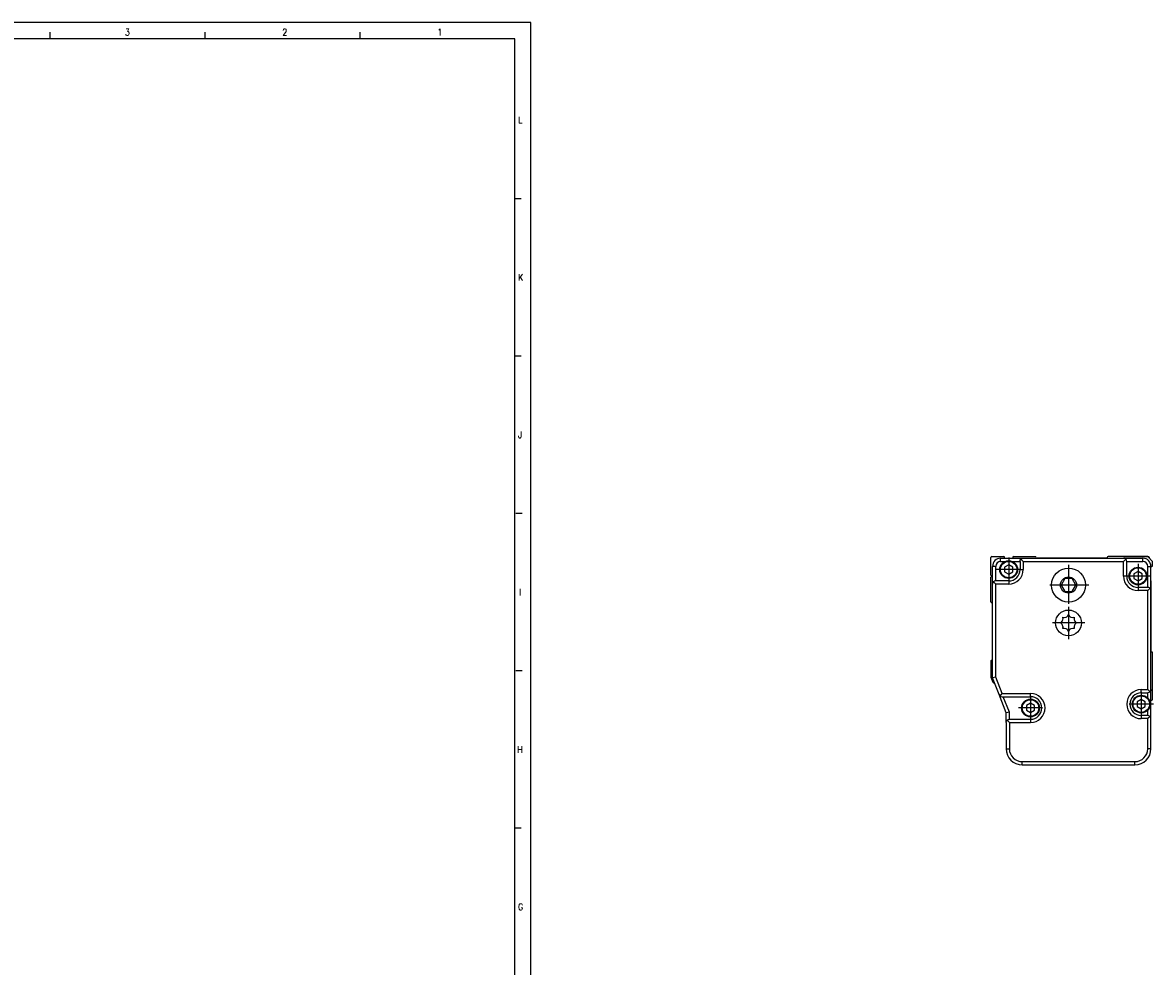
# Model space of a CAD drawing. Header units: inches. Extents: x -381 to 2497, y -418 to 176.
# Tile 6 of 7: x 302 to 651, y -116 to 176. Entities that reach past the tile are written whole.
import ezdxf

# ---------------------------------------------------------------- set-up
doc = ezdxf.new("R2010")
doc.units = ezdxf.units.IN
doc.linetypes.add('DOT_CENTER', pattern=[14, 12, -1, 0, -1])
doc.layers.add('1', color=7, linetype='Continuous')
doc.styles.add('CONVERTER_11', font='txt.shx', dxfattribs={"width": 0.9})

# ---------------------------------------------------------------- blocks, each defined once
blk = doc.blocks.new('Modulo_der__14E__1__14', base_point=(601.12, -53.93))
at = {"color": 7, "linetype": 'Continuous'}
for p, q in [((642.37, 10.47), (642.42, 10.52)), ((642.42, 10.52), (645.48, 10.52)), ((645.48, 10.52), (649.82, 10.52)), ((650.12, 10.22), (649.82, 10.52)), ((601.12, 4.77), (601.12, 10.22)), ((601.37, 10.47), (605.12, 10.47)), ((602.62, 7.47), (601.62, 7.47)), ((601.62, 1.97), (601.62, 7.47)), ((602.62, 2.97), (602.62, 7.47)), ((604.12, 8.97), (604.12, 9.97)), ((604.12, 9.97), (611.12, 9.97)), ((604.12, 8.97), (605.47, 8.97)), ((605.37, 9.97), (605.37, 10.22)), ((606.62, 7.92), (605.37, 7.19)), ((605.37, 7.19), (605.37, 5.75)), ((605.47, 8.97), (605.51, 8.97)), ((607.87, 7.19), (606.62, 7.92)), ((607.73, 8.97), (607.76, 8.97)), ((607.76, 8.97), (610.12, 8.97)), ((607.87, 10.22), (607.87, 9.97)), ((607.87, 5.75), (607.87, 7.19)), ((608.12, 10.47), (614.87, 10.47)), ((610.12, 8.97), (610.2, 9.35)), ((610.12, 8.97), (610.12, 6.47)), ((610.2, 9.35), (610.41, 9.68)), ((610.41, 9.68), (610.53, 9.78)), ((610.41, 9.68), (611.12, 8.97)), ((610.53, 9.78), (610.71, 9.89)), ((610.71, 9.89), (610.74, 9.9)), ((610.74, 9.9), (610.91, 9.95)), ((610.91, 9.95), (611.12, 9.97)), ((611.12, 9.97), (642.12, 9.97)), ((611.12, 8.97), (642.12, 8.97)), ((611.12, 8.97), (611.12, 6.47)), ((636.87, 9.97), (615.37, 9.97)), ((649.62, 10.47), (637.37, 10.47)), ((642.33, 9.95), (642.12, 9.97)), ((642.12, 9.97), (648.12, 9.97)), ((642.83, 9.68), (642.12, 8.97)), ((642.12, 4.47), (642.12, 8.97)), ((642.5, 9.9), (642.33, 9.95)), ((642.53, 9.89), (642.5, 9.9)), ((642.71, 9.78), (642.53, 9.89)), ((642.83, 9.68), (642.71, 9.78)), ((643.04, 9.35), (642.83, 9.68)), ((643.12, 8.97), (643.04, 9.35)), ((643.12, 4.47), (643.12, 8.97)), ((643.12, 8.97), (648.12, 8.97)), ((648.12, 8.97), (648.12, 9.97)), ((651.12, 8.97), (649.62, 10.47)), ((649.62, 0.97), (649.62, 7.47)), ((649.62, 7.47), (650.62, 7.47)), ((649.87, 10.22), (650.12, 10.22)), ((650.12, 9.97), (650.12, 10.22)), ((650.62, -0.03), (650.62, 7.47)), ((650.62, 7.22), (650.62, 7.25)), ((650.62, 5.97), (650.62, 7.22)), ((650.63, 7.29), (650.64, 7.3)), ((650.63, 7.29), (650.63, 7.27)), ((650.63, 7.27), (650.63, 7.28)), ((650.7, 7.4), (650.68, 7.39)), ((650.73, 7.43), (650.7, 7.4)), ((650.8, 7.46), (650.77, 7.45)), ((650.83, 7.47), (650.8, 7.46)), ((650.94, 7.48), (650.92, 7.48)), ((650.96, 7.49), (650.94, 7.48)), ((651, 7.51), (650.99, 7.5)), ((651.01, 7.52), (651, 7.51)), ((651.03, 7.53), (651.01, 7.52)), ((651.04, 7.54), (651.03, 7.53)), ((651.08, 7.58), (651.04, 7.54)), ((651.12, 7.72), (651.12, 8.97)), ((601.42, 4.47), (601.12, 4.77)), ((601.12, 4.17), (601.42, 4.47)), ((601.12, -3.53), (601.12, 4.17)), ((605.37, 5.75), (606.62, 5.03)), ((606.62, 5.03), (607.87, 5.75)), ((610.12, 6.47), (611.12, 6.47)), ((623.96, 3.68), (622.81, 1.68)), ((626.27, 3.68), (623.96, 3.68)), ((627.42, 1.68), (626.27, 3.68)), ((643.12, 4.47), (642.12, 4.47)), ((646.62, 5.92), (645.37, 5.19)), ((645.37, 5.19), (645.37, 3.75)), ((645.37, 3.75), (646.62, 3.03)), ((647.87, 5.19), (646.62, 5.92)), ((646.62, 3.03), (647.87, 3.75)), ((647.87, 3.75), (647.87, 5.19)), ((650.62, 5.97), (650.62, 5.95)), ((650.62, 5.95), (650.62, 5.97)), ((650.62, 5.93), (650.62, 5.95)), ((601.64, 2.18), (601.62, 1.97)), ((601.62, -27.03), (601.62, 1.97)), ((601.7, 2.35), (601.64, 2.18)), ((601.71, 2.38), (601.7, 2.35)), ((601.81, 2.56), (601.71, 2.38)), ((601.91, 2.68), (601.81, 2.56)), ((602.24, 2.9), (601.91, 2.68)), ((601.91, 2.68), (602.62, 1.97)), ((602.62, 2.97), (602.24, 2.9)), ((606.62, 2.97), (602.62, 2.97)), ((602.62, -26.84), (602.62, 1.97)), ((606.62, 1.97), (602.62, 1.97)), ((606.62, 2.97), (606.62, 1.97)), ((622.81, 1.68), (623.96, -0.32)), ((626.27, -0.32), (627.42, 1.68)), ((646.62, 0.97), (646.62, -0.03)), ((649.62, 0.97), (646.62, 0.97)), ((650, 0.9), (649.62, 0.97)), ((650.33, 0.68), (649.62, -0.03)), ((650.33, 0.68), (650, 0.9)), ((650.43, 0.56), (650.33, 0.68)), ((650.53, 0.38), (650.43, 0.56)), ((650.54, 0.35), (650.53, 0.38)), ((650.6, 0.18), (650.54, 0.35)), ((650.62, -0.03), (650.6, 0.18)), ((650.62, 2.97), (650.62, 3.01)), ((650.62, 3.01), (650.62, 2.97)), ((650.62, 2.97), (650.62, -18.78)), ((650.62, 2.37), (650.62, 1.32)), ((623.96, -0.32), (626.27, -0.32)), ((649.62, -0.03), (646.62, -0.03)), ((649.62, -30.63), (649.62, -0.03)), ((650.62, -30.63), (650.62, -0.03)), ((601.62, -3.97), (601.62, -3.98)), ((622.62, -10.03), (622.93, -9.81)), ((622.93, -10.25), (622.62, -10.03)), ((622.93, -9.81), (622.98, -9.76)), ((622.98, -10.29), (622.93, -10.25)), ((622.98, -9.76), (623.18, -9.51)), ((623.18, -10.55), (622.98, -10.29)), ((623.18, -9.51), (623.27, -9.36)), ((623.27, -9.36), (623.3, -9.28)), ((623.3, -9.28), (623.38, -9.03)), ((623.35, -8.26), (623.73, -8.33)), ((623.41, -8.59), (623.35, -8.26)), ((623.38, -9.03), (623.42, -8.7)), ((623.42, -8.64), (623.41, -8.59)), ((623.42, -8.7), (623.42, -8.64)), ((623.73, -8.33), (623.79, -8.33)), ((623.79, -8.33), (624.37, -8.21)), ((624.37, -8.21), (624.6, -8.09)), ((624.6, -8.09), (624.77, -7.96)), ((624.77, -7.96), (624.85, -7.89)), ((624.85, -7.89), (624.9, -7.84)), ((624.9, -7.84), (625.12, -7.53)), ((625.12, -7.53), (625.34, -7.84)), ((625.34, -7.84), (625.38, -7.89)), ((625.38, -7.89), (625.47, -7.96)), ((625.47, -7.96), (625.64, -8.09)), ((625.64, -8.09), (625.87, -8.21)), ((625.87, -8.21), (626.45, -8.33)), ((626.45, -8.33), (626.51, -8.33)), ((626.51, -8.33), (626.89, -8.26)), ((626.89, -8.26), (626.82, -8.59)), ((626.82, -8.59), (626.82, -8.64)), ((626.82, -8.64), (626.82, -8.7)), ((626.82, -8.7), (626.86, -9.03)), ((626.86, -9.03), (626.93, -9.28)), ((626.93, -9.28), (626.97, -9.36)), ((626.97, -9.36), (627.06, -9.51)), ((627.06, -9.51), (627.26, -9.76)), ((627.26, -10.29), (627.06, -10.55)), ((627.26, -9.76), (627.31, -9.81)), ((627.31, -10.25), (627.26, -10.29)), ((627.31, -9.81), (627.62, -10.03)), ((627.62, -10.03), (627.31, -10.25)), ((623.27, -10.7), (623.18, -10.55)), ((623.3, -10.78), (623.27, -10.7)), ((623.38, -11.03), (623.3, -10.78)), ((623.35, -11.8), (623.41, -11.47)), ((623.73, -11.73), (623.35, -11.8)), ((623.42, -11.35), (623.38, -11.03)), ((623.41, -11.47), (623.42, -11.42)), ((623.42, -11.42), (623.42, -11.35)), ((623.79, -11.73), (623.73, -11.73)), ((624.37, -11.84), (623.79, -11.73)), ((624.6, -11.96), (624.37, -11.84)), ((624.77, -12.09), (624.6, -11.96)), ((624.85, -12.17), (624.77, -12.09)), ((624.9, -12.22), (624.85, -12.17)), ((625.12, -12.53), (624.9, -12.22)), ((625.34, -12.22), (625.12, -12.53)), ((625.38, -12.17), (625.34, -12.22)), ((625.47, -12.09), (625.38, -12.17)), ((625.64, -11.96), (625.47, -12.09)), ((625.87, -11.84), (625.64, -11.96)), ((626.45, -11.73), (625.87, -11.84)), ((626.51, -11.73), (626.45, -11.73)), ((626.89, -11.8), (626.51, -11.73)), ((626.86, -11.03), (626.82, -11.35)), ((626.82, -11.35), (626.82, -11.42)), ((626.82, -11.42), (626.82, -11.47)), ((626.82, -11.47), (626.89, -11.8)), ((626.93, -10.78), (626.86, -11.03)), ((626.97, -10.7), (626.93, -10.78)), ((627.06, -10.55), (626.97, -10.7)), ((651.12, -33.63), (651.12, -19.28)), ((601.12, -21.78), (601.12, -26.73)), ((601.62, -21.53), (601.37, -21.53)), ((601.14, -26.82), (601.74, -28.37)), ((602.62, -26.84), (601.62, -27.03)), ((603.63, -32.19), (601.62, -27.03)), ((604.56, -31.83), (602.62, -26.84)), ((647.62, -30.63), (649.62, -30.63)), ((647.62, -31.63), (647.62, -30.63)), ((650.33, -31.34), (649.62, -30.63)), ((650.33, -31.34), (650, -31.55)), ((650.43, -31.22), (650.33, -31.34)), ((650.53, -31.04), (650.43, -31.22)), ((650.54, -31.01), (650.53, -31.04)), ((650.6, -30.84), (650.54, -31.01)), ((650.62, -30.63), (650.6, -30.84)), ((650.62, -39.63), (650.62, -30.63)), ((605.82, -37.83), (603.63, -32.19)), ((603.63, -32.19), (603.63, -32.21)), ((603.63, -32.21), (603.84, -32.52)), ((603.84, -32.52), (603.85, -32.53)), ((603.85, -32.53), (603.99, -32.65)), ((603.99, -32.65), (604.56, -31.83)), ((603.99, -32.65), (604.18, -32.75)), ((604.18, -32.75), (604.56, -32.83)), ((604.56, -31.83), (613.37, -31.83)), ((604.56, -32.83), (613.37, -32.83)), ((606.82, -37.64), (604.95, -32.83)), ((613.37, -34.88), (612.12, -35.61)), ((613.37, -32.83), (613.37, -31.83)), ((614.62, -35.61), (613.37, -34.88)), ((647.62, -33.69), (646.37, -34.41)), ((646.37, -34.41), (646.37, -35.85)), ((647.62, -31.63), (649.62, -31.63)), ((648.87, -34.41), (647.62, -33.69)), ((648.87, -35.85), (648.87, -34.41)), ((650, -31.55), (649.62, -31.63)), ((649.62, -33.24), (649.62, -31.63)), ((649.62, -33.27), (649.62, -33.24)), ((650.62, -33.88), (650.87, -33.88)), ((606.82, -37.64), (605.82, -37.83)), ((605.82, -40.83), (605.82, -37.83)), ((606.82, -39.83), (606.82, -37.64)), ((612.12, -35.61), (612.12, -37.05)), ((612.12, -37.05), (613.37, -37.77)), ((613.37, -37.77), (614.62, -37.05)), ((614.62, -37.05), (614.62, -35.61)), ((646.37, -35.85), (647.62, -36.57)), ((647.62, -36.57), (648.87, -35.85)), ((649.62, -37.02), (649.62, -36.99)), ((649.62, -38.63), (649.62, -37.02)), ((650.62, -40.03), (650.62, -36.63)), ((605.82, -40.83), (605.9, -40.45)), ((605.82, -40.83), (605.82, -48.93)), ((605.9, -40.45), (606.11, -40.12)), ((606.11, -40.12), (606.44, -39.9)), ((606.82, -40.83), (606.11, -40.12)), ((606.44, -39.9), (606.82, -39.83)), ((606.82, -39.83), (613.37, -39.83)), ((606.82, -40.83), (613.37, -40.83)), ((606.82, -40.83), (606.82, -48.93)), ((613.37, -39.83), (613.37, -40.83)), ((647.62, -38.63), (647.62, -39.63)), ((649.62, -38.63), (647.62, -38.63)), ((649.62, -39.63), (647.62, -39.63)), ((650, -38.71), (649.62, -38.63)), ((650.33, -38.92), (649.62, -39.63)), ((649.62, -48.93), (649.62, -39.63)), ((650.33, -38.92), (650, -38.71)), ((650.39, -38.99), (650.33, -38.92)), ((650.54, -39.25), (650.39, -38.99)), ((650.56, -39.29), (650.54, -39.25)), ((650.62, -39.63), (650.56, -39.29)), ((650.62, -48.93), (650.62, -39.63)), ((605.82, -48.93), (606.82, -48.93)), ((650.62, -48.93), (649.62, -48.93)), ((610.82, -52.93), (645.62, -52.93)), ((610.82, -53.93), (610.82, -52.93)), ((610.82, -53.93), (645.62, -53.93)), ((645.62, -53.93), (645.62, -52.93))]:
    blk.add_line(p, q, dxfattribs=at)
for centre, radius in [((606.62, 6.47), 2.75), ((606.62, 6.47), 2.55), ((646.62, 4.47), 2.75), ((646.62, 4.47), 2.55), ((625.12, 1.68), 5.25), ((625.12, 1.68), 2.5), ((625.12, -10.03), 4), ((613.37, -36.33), 2.75), ((613.37, -36.33), 2.55), ((647.62, -35.13), 2.75), ((647.62, -35.13), 2.55)]:
    blk.add_circle(centre, radius, dxfattribs=at)
for centre, radius, start, end in [((601.37, 10.22), 0.25, 90, 180), ((604.12, 7.47), 2.5, 90, 180), ((604.12, 7.47), 1.5, 90, 180), ((605.12, 10.22), 0.25, 0, 90), ((608.12, 10.22), 0.25, 90, 180), ((614.87, 10.22), 0.25, 0, 90), ((615.37, 10.22), 0.25, 180, 270), ((636.87, 10.22), 0.25, 270, 0), ((637.37, 10.22), 0.25, 90, 180), ((648.12, 7.47), 2.5, 0, 90), ((648.12, 7.47), 1.5, 0, 90), ((650.87, 7.22), 0.25, 90, 180), ((650.87, 7.72), 0.25, 270, 0), ((606.62, 6.47), 4.5, 270, 0), ((606.62, 6.47), 3.5, 270, 0), ((646.62, 4.47), 4.5, 180, 270), ((646.62, 4.47), 3.5, 180, 270), ((650.37, 3), 0.248, 354.2688, 1.906), ((601.37, -3.53), 0.25, 179.9999, 269.9999), ((601.37, -4.03), 0.25, 12.0001, 89.9999), ((650.87, -18.78), 0.25, 180, 270), ((650.87, -19.28), 0.25, 0, 90), ((601.37, -21.78), 0.25, 90, 180), ((601.37, -26.73), 0.25, 180, 201.3067), ((601.98, -28.28), 0.25, 201.3067, 291.6885), ((602.16, -28.74), 0.25, 84.0002, 111.6883), ((647.62, -35.13), 4.5, 90, 270), ((613.37, -36.33), 4.5, 270, 90), ((613.37, -36.33), 3.5, 270, 90), ((647.62, -35.13), 3.5, 90, 270), ((650.87, -33.63), 0.25, 270, 0), ((650.37, -36.63), 0.25, 0.0035, 9.0038), ((650.12, -40.03), 0.5, 354.002, 0.0019), ((610.82, -48.93), 5, 180, 270), ((610.82, -48.93), 4, 180, 270), ((645.62, -48.93), 4, 270, 0), ((645.62, -48.93), 5, 270, 0)]:
    blk.add_arc(centre, radius, start, end, dxfattribs=at)
at = {"layer": '1', "color": 2, "linetype": 'DOT_CENTER'}
for p, q in [((606.62, 10.22), (606.62, 2.72)), ((625.12, 7.93), (625.12, -4.57)), ((646.62, 8.22), (646.62, 0.72)), ((610.37, 6.47), (602.87, 6.47)), ((650.37, 4.47), (642.87, 4.47)), ((631.37, 1.68), (618.87, 1.68)), ((625.12, -5.03), (625.12, -15.03)), ((630.12, -10.03), (620.12, -10.03)), ((647.62, -31.38), (647.62, -38.88)), ((613.37, -32.58), (613.37, -40.08)), ((617.12, -36.33), (609.62, -36.33)), ((651.37, -35.13), (643.87, -35.13))]:
    blk.add_line(p, q, dxfattribs=at)
blk = doc.blocks.new('MOD-14E-F__15', base_point=(601.12, -53.93))
blk.add_blockref('Modulo_der__14E__1__14', (601.12, -53.93))
blk = doc.blocks.new('Derecha1', base_point=(625.37, -32))
blk.add_blockref('MOD-14E-F__15', (601.12, -53.93))
blk = doc.blocks.new('Marco_a1', base_point=(38.87, -121.38))
at = {"layer": '1', "color": 2, "linetype": 'Continuous'}
for p, q in [((458.87, 175.62), (-381.13, 175.62)), ((458.87, -418.38), (458.87, 175.62)), ((310.05, 172.62), (310.05, 170.62)), ((357.99, 172.62), (357.99, 170.62)), ((405.93, 172.62), (405.93, 170.62)), ((455.87, 121.15), (453.87, 121.15)), ((455.87, 72.49), (453.87, 72.49)), ((456.18, 23.82), (454.18, 23.82)), ((456.18, -24.85), (454.18, -24.85)), ((455.87, -73.51), (453.87, -73.51))]:
    blk.add_line(p, q, dxfattribs=at)
at = {"layer": '1', "color": 7, "linetype": 'Continuous'}
for p, q in [((453.87, 170.62), (-361.13, 170.62)), ((453.87, -413.38), (453.87, 170.62))]:
    blk.add_line(p, q, dxfattribs=at)
at = {"layer": '1', "color": 2, "char_height": 2, "attachment_point": 4, "line_spacing_factor": 1.20048, "style": 'CONVERTER_11'}
for s, insert in [('3', (333.29, 172.65)), ('2', (381.96, 172.65)), ('1', (429.9, 172.65)), ('L', (454.87, 145.49)), ('K', (454.87, 96.82)), ('J', (454.87, 48.15)), ('I', (455.18, -0.51)), ('H', (454.62, -49.18)), ('G', (454.87, -97.85))]:
    blk.add_mtext(s, dxfattribs=dict(at, insert=insert))
blk = doc.blocks.new('Top', base_point=(38.87, -121.38))
blk.add_blockref('Marco_a1', (38.87, -121.38))
blk = doc.blocks.new('_dummy_frame', base_point=(-381.13, -418.38))
blk.add_blockref('Top', (38.87, -121.38))

msp = doc.modelspace()

# ---------------------------------------------------------------- block references
msp.add_blockref('Derecha1', (625.37, -32))
at = {"layer": '1'}
msp.add_blockref('_dummy_frame', (-381.13, -418.38), dxfattribs=at)

doc.saveas('drawing.dxf')
